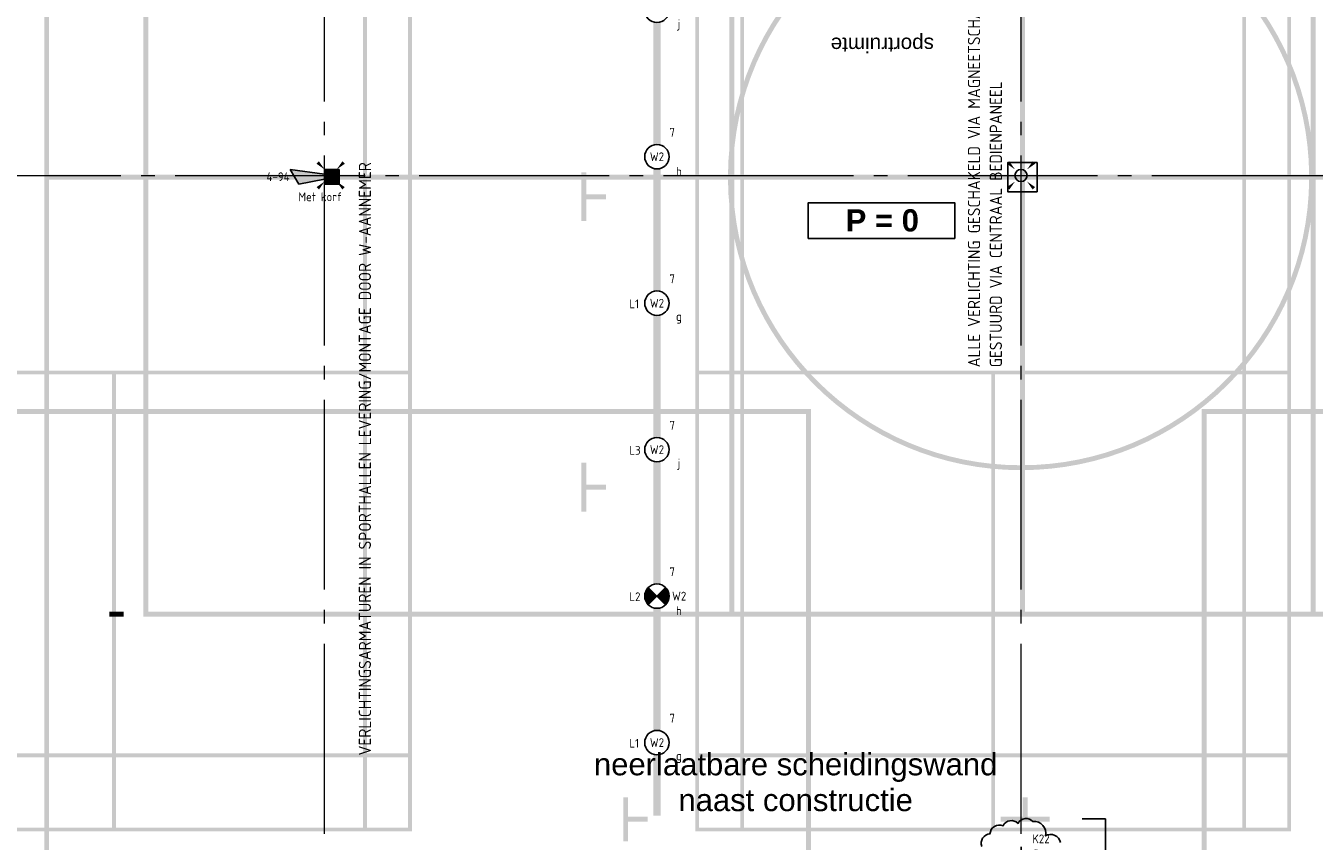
# Model space of a CAD drawing. Header units: millimetres. Extents: x -38031 to 123247, y -16330 to 129979.
# Tile 55 of 235: x -27029 to -13838, y 28896 to 37248. Entities that reach past the tile are written whole.
import ezdxf
from ezdxf.enums import TextEntityAlignment as Align

# ---------------------------------------------------------------- set-up
doc = ezdxf.new("R2010")
doc.units = ezdxf.units.MM
doc.header["$LTSCALE"] = 50
doc.linetypes.add('PHANTOM', pattern=[63.50000000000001, 31.75, -6.35, 6.35, -6.35, 6.35, -6.35])
doc.linetypes.add('STYLE_11', pattern=[5, 3.88885498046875, -0.416717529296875, 0.2777862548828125, -0.4166412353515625])
for name, color, linetype in [('AB$1A---_ATTRIB035', 8, 'Continuous'), ('AB$1A---_ATTRIB050', 8, 'Continuous'), ('AL$1A---_ALGEMEEN', 8, 'Continuous'), ('AM$1A---_ARCERING', 8, 'Continuous'), ('AT$1A---_TEKST100', 8, 'Continuous'), ('BOUWKUNDIG', 8, 'Continuous'), ('EB6511--_ATTRIB', 2, 'Continuous'), ('EL6221--', 3, 'Continuous'), ('EL6311--', 3, 'Continuous'), ('EL6311--NV', 7, 'Continuous'), ('EL6511--', 3, 'Continuous'), ('Kastenscheiding', 4, 'PHANTOM'), ('NTB', 7, 'Continuous')]:
    doc.layers.add(name, color=color, linetype=linetype)
doc.layers.add('Armaturen levering door W-aannemer', color=3, linetype='Continuous', plot=False)
doc.layers.add('Armaturen levering door W-aannemer--NV', color=7, linetype='Continuous', plot=False)
doc.layers.add('stramien', color=1, linetype='STYLE_11', lineweight=15)
doc.styles.add('Arial', font='ARIAL.TTF')
doc.styles.add('Arial (bold)', font='ARIALBD.TTF')
doc.styles.add('BURO-012', font='ISO.shx', dxfattribs={"height": 60})
doc.styles.add('BURO-018', font='iso.shx', dxfattribs={"height": 90})
doc.styles.get("Standard").update_dxf_attribs({"font": 'iso.shx'})

# ---------------------------------------------------------------- blocks, each defined once
blk = doc.blocks.new('1115B6LL1500')
at = {"color": 0, "linetype": 'Continuous'}
blk.add_circle((0, 0), 2.5, dxfattribs=at)
at = {"color": 0}
for points in [[(-2.5, 0.75), (-15, 0.75), (-2.5, -0.75), (-15, -0.75)], [(2.5, 0.75), (15, 0.75), (2.5, -0.75), (15, -0.75)]]:
    blk.add_solid(points, dxfattribs=at)
at = {"color": 0, "linetype": 'Continuous', "style": 'BURO-018'}
for tag, p in [('E_GKAST', (0, 8)), ('E_GROEP', (0, 5)), ('E_SGROEP', (4.5, 5)), ('E_ARMCODE', (0, 0)), ('E_SLET', (4.5, -3))]:
    blk.add_attdef(tag, text='', height=1.8, dxfattribs=at).set_placement(p, align=Align.MIDDLE)
blk = doc.blocks.new('E00018')
at = {"color": 0, "linetype": 'Continuous'}
for p, q in [((-1.767766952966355, -1.767766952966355), (1.767766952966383, 1.767766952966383)), ((1.767766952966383, -1.767766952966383), (-1.767766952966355, 1.767766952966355))]:
    blk.add_line(p, q, dxfattribs=at)
at = {"color": 0, "linetype": 'Continuous', "const_width": 2.5}
for points in [[(-0.8838834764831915, 0.8838834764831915, -0.1989123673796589), (0, 1.25, -0.1989123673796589), (0.8838834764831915, 0.8838834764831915, -1)], [(-0.8838834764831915, -0.8838834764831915, 0.1989123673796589), (0, -1.25, 0.1989123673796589), (0.8838834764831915, -0.8838834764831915, 1)]]:
    blk.add_lwpolyline(points, format="xyb", dxfattribs=at)
blk = doc.blocks.new('1115B6LL1500-NO1')
at = {"color": 0, "linetype": 'Continuous'}
blk.add_circle((0, 0), 2.5, dxfattribs=at)
at = {"color": 0}
for points in [[(-2.5, 0.75), (-15, 0.75), (-2.5, -0.75), (-15, -0.75)], [(2.5, 0.75), (15, 0.75), (2.5, -0.75), (15, -0.75)]]:
    blk.add_solid(points, dxfattribs=at)
at = {"color": 0, "zscale": 100}
blk.add_blockref('E00018', (0, 0), dxfattribs=at)
at = {"color": 0, "linetype": 'Continuous', "style": 'BURO-018'}
for tag, p in [('E_GKAST', (0, 8)), ('E_GROEP', (0, 5)), ('E_SGROEP', (4.5, 5)), ('E_ARMCODE', (0, 0)), ('E_SLET', (4.5, -3))]:
    blk.add_attdef(tag, text='', height=1.8, dxfattribs=at).set_placement(p, align=Align.MIDDLE)
blk = doc.blocks.new('E00082')
at = {"color": 0, "linetype": 'Continuous'}
for p, q in [((-3, 10.98205080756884), (-3, 8.48205080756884)), ((-3, 9.73205080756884), (1.5, 7.133974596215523)), ((0, 9.5), (0, 1)), ((1.499999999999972, 6.13397459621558), (-1.5, 7.86602540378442)), ((1.5, 5.133974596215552), (-1.5, 6.86602540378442)), ((1.5, 4.133974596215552), (-1.5, 5.86602540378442)), ((1.5, 3.133974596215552), (-1.5, 4.86602540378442))]:
    blk.add_line(p, q, dxfattribs=at)
at = {"color": 0, "linetype": 'Continuous', "const_width": 0.5}
blk.add_lwpolyline([(-1.68301270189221, 8.11602540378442, 1), (-2.18301270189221, 8.11602540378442, 1)], format="xyb", close=True, dxfattribs=at)
at = {"color": 0, "const_width": 0.75}
blk.add_lwpolyline([(-0.375, 9.5, 1), (0.375, 9.5, 1)], format="xyb", close=True, dxfattribs=at)
at = {"color": 0, "linetype": 'Continuous'}
for centre, radius in [((-1.93301270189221, 8.11602540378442), 0.5000000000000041), ((0, 9.5), 0.75)]:
    blk.add_circle(centre, radius, dxfattribs=at)
at = {"color": 0, "linetype": 'Continuous', "style": 'BURO-018'}
for tag, p in [('E_GKAST', (0, 16)), ('E_GROEP', (0, 13)), ('E_SGROEP', (4.5, 13))]:
    blk.add_attdef(tag, text='', height=1.8, dxfattribs=at).set_placement(p, align=Align.MIDDLE)
at = {"color": 0, "linetype": 'Continuous', "style": 'BURO-018', "flags": 1}
for tag, height, p in [('E_VERMCODE', 1.8, (13, 13)), ('E_MATCODE', 1.799999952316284, (0, 0))]:
    blk.add_attdef(tag, text='', height=height, dxfattribs=at).set_placement(p, align=Align.MIDDLE)
blk = doc.blocks.new('Group-17')
at = {"layer": 'AM$1A---_ARCERING', "linetype": 'Continuous', "lineweight": 0}
h = blk.add_hatch(color=256, dxfattribs=at)
h.paths.add_polyline_path([(-85535.99999999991, 422.0000000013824), (-79435.99999999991, 422.0000000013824), (-79435.99999999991, 13822.00000000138), (-85535.99999999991, 13822.00000000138)])
h.paths.add_polyline_path([(-85075.99999999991, 13062.00000000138), (-85495.99999999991, 13062.00000000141), (-85495.99999999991, 13782.00000000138), (-85075.99999999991, 13782.00000000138)])
h.paths.add_polyline_path([(-85035.99999999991, 13782.00000000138), (-82505.99999999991, 13782.00000000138), (-82505.99999999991, 13062.00000000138), (-85035.99999999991, 13062.00000000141)])
h.paths.add_polyline_path([(-79935.99999999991, 13062.00000000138), (-82465.99999999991, 13062.00000000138), (-82465.99999999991, 13782.00000000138), (-79935.99999999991, 13782.00000000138)])
h.paths.add_polyline_path([(-79895.99999999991, 13782.00000000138), (-79475.99999999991, 13782.00000000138), (-79475.99999999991, 13062.00000000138), (-79895.99999999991, 13062.00000000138)])
h.paths.add_polyline_path([(-79475.99999999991, 13022.00000000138), (-79475.99999999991, 9142.000000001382), (-79895.99999999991, 9142.000000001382), (-79895.99999999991, 13022.00000000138)])
h.paths.add_polyline_path([(-79935.99999999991, 13022.00000000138), (-79935.99999999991, 9142.000000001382), (-82465.99999999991, 9142.000000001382), (-82465.99999999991, 13022.00000000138)])
h.paths.add_polyline_path([(-85035.99999999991, 9142.000000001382), (-85035.99999999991, 13022.00000000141), (-82505.99999999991, 13022.00000000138), (-82505.99999999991, 9142.000000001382)])
h.paths.add_polyline_path([(-85495.99999999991, 9142.000000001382), (-85495.99999999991, 13022.00000000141), (-85075.99999999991, 13022.00000000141), (-85075.99999999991, 9142.000000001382)])
h.paths.add_polyline_path([(-85075.99999999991, 5142.000000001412), (-85495.99999999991, 5142.000000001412), (-85495.99999999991, 9102.000000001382), (-85075.99999999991, 9102.000000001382)])
h.paths.add_polyline_path([(-85035.99999999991, 9102.000000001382), (-79935.99999999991, 9102.000000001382), (-79935.99999999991, 5142.000000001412), (-85035.99999999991, 5142.000000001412)])
h.paths.add_polyline_path([(-79895.99999999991, 5142.000000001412), (-79895.99999999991, 9102.000000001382), (-79475.99999999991, 9102.000000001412), (-79475.99999999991, 5142.000000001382)])
h.paths.add_polyline_path([(-79475.99999999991, 1222.000000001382), (-79895.99999999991, 1222.000000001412), (-79895.99999999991, 5102.000000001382), (-79475.99999999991, 5102.000000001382)])
h.paths.add_polyline_path([(-79935.99999999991, 5102.000000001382), (-79935.99999999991, 1222.000000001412), (-82465.99999999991, 1222.000000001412), (-82465.99999999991, 5102.000000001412)])
h.paths.add_polyline_path([(-85035.99999999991, 5102.000000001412), (-82505.99999999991, 5102.000000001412), (-82505.99999999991, 1222.000000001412), (-85035.99999999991, 1222.000000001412)])
h.paths.add_polyline_path([(-85075.99999999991, 5102.000000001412), (-85075.99999999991, 1222.000000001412), (-85495.99999999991, 1222.000000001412), (-85495.99999999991, 5102.000000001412)])
h.paths.add_polyline_path([(-85075.99999999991, 1182.000000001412), (-85075.99999999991, 462.0000000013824), (-85495.99999999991, 462.0000000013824), (-85495.99999999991, 1182.000000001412)])
h.paths.add_polyline_path([(-85035.99999999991, 462.0000000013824), (-85035.99999999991, 1182.000000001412), (-82505.99999999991, 1182.000000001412), (-82505.99999999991, 462.0000000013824)])
h.paths.add_polyline_path([(-82465.99999999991, 1182.000000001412), (-79935.99999999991, 1182.000000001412), (-79935.99999999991, 462.0000000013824), (-82465.99999999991, 462.0000000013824)])
h.paths.add_polyline_path([(-79475.99999999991, 1182.000000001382), (-79475.99999999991, 462.0000000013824), (-79895.99999999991, 462.0000000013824), (-79895.99999999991, 1182.000000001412)])
h = blk.add_hatch(color=256, dxfattribs=at)
h.paths.add_polyline_path([(-76535.99999999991, 422.0000000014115), (-70435.99999999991, 422.0000000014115), (-70435.99999999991, 13822.00000000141), (-76535.99999999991, 13822.00000000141)])
h.paths.add_polyline_path([(-76075.99999999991, 13062.00000000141), (-76495.99999999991, 13062.00000000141), (-76495.99999999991, 13782.00000000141), (-76075.99999999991, 13782.00000000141)])
h.paths.add_polyline_path([(-76035.99999999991, 13782.00000000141), (-73505.99999999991, 13782.00000000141), (-73505.99999999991, 13062.00000000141), (-76035.99999999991, 13062.00000000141)])
h.paths.add_polyline_path([(-70935.99999999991, 13062.00000000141), (-73465.99999999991, 13062.00000000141), (-73465.99999999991, 13782.00000000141), (-70935.99999999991, 13782.00000000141)])
h.paths.add_polyline_path([(-70895.99999999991, 13782.00000000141), (-70475.99999999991, 13782.00000000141), (-70475.99999999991, 13062.00000000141), (-70895.99999999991, 13062.00000000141)])
h.paths.add_polyline_path([(-70475.99999999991, 13022.00000000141), (-70475.99999999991, 9142.000000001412), (-70895.99999999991, 9142.000000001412), (-70895.99999999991, 13022.00000000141)])
h.paths.add_polyline_path([(-70935.99999999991, 13022.00000000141), (-70935.99999999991, 9142.000000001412), (-73465.99999999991, 9142.000000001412), (-73465.99999999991, 13022.00000000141)])
h.paths.add_polyline_path([(-76035.99999999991, 9142.000000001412), (-76035.99999999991, 13022.00000000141), (-73505.99999999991, 13022.00000000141), (-73505.99999999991, 9142.000000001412)])
h.paths.add_polyline_path([(-76495.99999999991, 9142.000000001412), (-76495.99999999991, 13022.00000000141), (-76075.99999999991, 13022.00000000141), (-76075.99999999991, 9142.000000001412)])
h.paths.add_polyline_path([(-76075.99999999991, 5142.000000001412), (-76495.99999999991, 5142.000000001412), (-76495.99999999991, 9102.000000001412), (-76075.99999999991, 9102.000000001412)])
h.paths.add_polyline_path([(-76035.99999999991, 9102.000000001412), (-70935.99999999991, 9102.000000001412), (-70935.99999999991, 5142.000000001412), (-76035.99999999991, 5142.000000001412)])
h.paths.add_polyline_path([(-70895.99999999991, 5142.000000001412), (-70895.99999999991, 9102.000000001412), (-70475.99999999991, 9102.000000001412), (-70475.99999999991, 5142.000000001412)])
h.paths.add_polyline_path([(-70475.99999999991, 1222.000000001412), (-70895.99999999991, 1222.000000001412), (-70895.99999999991, 5102.000000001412), (-70475.99999999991, 5102.000000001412)])
h.paths.add_polyline_path([(-70935.99999999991, 5102.000000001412), (-70935.99999999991, 1222.000000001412), (-73465.99999999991, 1222.000000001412), (-73465.99999999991, 5102.000000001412)])
h.paths.add_polyline_path([(-76035.99999999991, 5102.000000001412), (-73505.99999999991, 5102.000000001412), (-73505.99999999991, 1222.000000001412), (-76035.99999999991, 1222.000000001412)])
h.paths.add_polyline_path([(-76075.99999999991, 5102.000000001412), (-76075.99999999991, 1222.000000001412), (-76495.99999999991, 1222.000000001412), (-76495.99999999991, 5102.000000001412)])
h.paths.add_polyline_path([(-76075.99999999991, 1182.000000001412), (-76075.99999999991, 462.0000000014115), (-76495.99999999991, 462.0000000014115), (-76495.99999999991, 1182.000000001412)])
h.paths.add_polyline_path([(-76035.99999999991, 462.0000000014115), (-76035.99999999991, 1182.000000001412), (-73505.99999999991, 1182.000000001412), (-73505.99999999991, 462.0000000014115)])
h.paths.add_polyline_path([(-73465.99999999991, 1182.000000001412), (-70935.99999999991, 1182.000000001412), (-70935.99999999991, 462.0000000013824), (-73465.99999999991, 462.0000000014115)])
h.paths.add_polyline_path([(-70475.99999999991, 1182.000000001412), (-70475.99999999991, 462.0000000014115), (-70895.99999999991, 462.0000000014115), (-70895.99999999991, 1182.000000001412)])
h = blk.add_hatch(color=256, dxfattribs=at)
h.paths.add_polyline_path([(-64185.99999999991, 11622.00000000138), (-82185.99999999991, 11622.00000000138), (-82185.99999999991, 2622.000000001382), (-64185.99999999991, 2622.000000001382)])
h.paths.add_polyline_path([(-70185.99999999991, 2672.000000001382), (-70185.99999999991, 11572.00000000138), (-64235.99999999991, 11572.00000000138), (-64235.99999999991, 2672.000000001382)])
h.paths.add_polyline_path([(-82135.99999999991, 2672.000000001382), (-82135.99999999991, 11572.00000000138), (-76185.99999999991, 11572.00000000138), (-76185.99999999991, 2672.000000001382)])
h.paths.add_polyline_path([(-73160.99999999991, 2672.000000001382), (-73160.99999999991, 11572.00000000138), (-70235.99999999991, 11572.00000000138), (-70235.99999999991, 2672.000000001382)])
h.paths.add_polyline_path([(-76135.99999999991, 11572.00000000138), (-73210.99999999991, 11572.00000000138), (-73210.99999999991, 2672.000000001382), (-76135.99999999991, 2672.000000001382)])
h = blk.add_hatch(color=256, dxfattribs=at)
edge = h.paths.add_edge_path()
edge.add_arc((-73200.99999999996, 7122.000000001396), 2950.000000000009, 0.4855632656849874, 89.99999999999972)
edge.add_arc((-73200.99999999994, 7122.000000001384), 2949.999999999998, 90, 179.5144367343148)
edge.add_line((-76150.8940658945, 7147.000000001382), (-76200.89583152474, 7147.000000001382))
edge.add_arc((-73200.99999999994, 7122.000000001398), 2999.999999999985, 90, 179.5225296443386, ccw=False)
edge.add_arc((-73200.99999999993, 7122.000000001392), 2999.999999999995, 0.4774703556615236, 90.00000000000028, ccw=False)
for points in [[(-77450.99999999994, 6947.000000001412), (-77650.99999999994, 6947.000000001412), (-77650.99999999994, 7172.000000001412), (-77700.99999999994, 7172.000000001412), (-77700.99999999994, 6672.000000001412), (-77650.99999999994, 6672.000000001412), (-77650.99999999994, 6897.000000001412), (-77450.99999999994, 6897.000000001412)], [(-77650.99999999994, 3922.000000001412), (-77450.99999999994, 3922.000000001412), (-77450.99999999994, 3972.000000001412), (-77650.99999999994, 3972.000000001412), (-77650.99999999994, 4197.000000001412), (-77700.99999999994, 4197.000000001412), (-77700.99999999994, 3697.000000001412), (-77650.99999999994, 3697.000000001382)], [(-77273.49999999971, 322.0000000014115), (-77223.49999999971, 322.0000000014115), (-77223.49999999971, 522.0000000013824), (-77023.49999999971, 522.0000000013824), (-77023.49999999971, 572.0000000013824), (-77223.49999999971, 572.0000000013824), (-77223.49999999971, 772.0000000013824), (-77273.49999999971, 772.0000000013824)], [(-72908.49999999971, 572.0000000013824), (-72908.49999999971, 522.0000000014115), (-73408.49999999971, 522.0000000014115), (-73408.49999999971, 572.0000000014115), (-73183.49999999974, 572.0000000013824), (-73183.49999999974, 772.0000000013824), (-73133.49999999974, 772.0000000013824), (-73133.49999999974, 572.0000000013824)]]:
    blk.add_hatch(color=256, dxfattribs=at).paths.add_polyline_path(points)
h = blk.add_hatch(color=256, dxfattribs=at)
edge = h.paths.add_edge_path()
edge.add_arc((-73200.99999999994, 7122.00000000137), 2949.999999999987, 270, 359.514436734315, ccw=False)
edge.add_arc((-73200.99999999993, 7122.000000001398), 2950.000000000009, 180.4855632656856, 269.99999999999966, ccw=False)
edge.add_line((-76150.8940658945, 7097.000000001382), (-76200.89583152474, 7097.000000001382))
edge.add_arc((-73200.99999999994, 7122.000000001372), 2999.99999999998, 180.4774703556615, 270)
edge.add_arc((-73200.99999999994, 7122.000000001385), 3000.000000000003, 270, 359.5225296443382)
h = blk.add_hatch(color=256, dxfattribs=at)
h.paths.add_polyline_path([(-75350.99999999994, -13252.99999999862), (-75350.99999999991, 4747.000000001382), (-84350.99999999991, 4747.000000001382), (-84350.99999999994, -13252.99999999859)])
h.paths.add_polyline_path([(-84300.99999999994, -1252.999999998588), (-84300.99999999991, 4697.000000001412), (-75400.99999999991, 4697.000000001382), (-75400.99999999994, -1252.999999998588)])
h.paths.add_polyline_path([(-75400.99999999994, -4227.999999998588), (-84300.99999999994, -4227.999999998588), (-84300.99999999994, -1302.999999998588), (-75400.99999999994, -1302.999999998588)])
h.paths.add_polyline_path([(-75400.99999999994, -13202.99999999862), (-84300.99999999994, -13202.99999999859), (-84300.99999999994, -7252.999999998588), (-75400.99999999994, -7252.999999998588)])
h.paths.add_polyline_path([(-84300.99999999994, -4277.999999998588), (-75400.99999999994, -4277.999999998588), (-75400.99999999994, -7202.999999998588), (-84300.99999999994, -7202.999999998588)])
h = blk.add_hatch(color=256, dxfattribs=at)
h.paths.add_polyline_path([(-62350.99999999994, -13252.99999999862), (-62350.99999999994, 4747.000000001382), (-71350.99999999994, 4747.000000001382), (-71350.99999999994, -13252.99999999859)])
h.paths.add_polyline_path([(-71300.99999999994, -1252.999999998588), (-71300.99999999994, 4697.000000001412), (-62400.99999999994, 4697.000000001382), (-62400.99999999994, -1252.999999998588)])
h.paths.add_polyline_path([(-62400.99999999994, -4227.999999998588), (-71300.99999999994, -4227.999999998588), (-71300.99999999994, -1302.999999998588), (-62400.99999999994, -1302.999999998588)])
h.paths.add_polyline_path([(-62400.99999999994, -13202.99999999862), (-71300.99999999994, -13202.99999999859), (-71300.99999999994, -7252.999999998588), (-62400.99999999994, -7252.999999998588)])
h.paths.add_polyline_path([(-71300.99999999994, -4277.999999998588), (-62400.99999999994, -4277.999999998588), (-62400.99999999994, -7202.999999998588), (-71300.99999999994, -7202.999999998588)])
at = {"layer": 'AL$1A---_ALGEMEEN', "color": 0}
for points in [[(-83200.99999999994, 7122.000000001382), (-83200.99999999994, 27122.00000000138), (-83150.99999999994, 7122.000000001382), (-83150.99999999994, 27122.00000000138)], [(-83150.99999999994, 7097.000000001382), (-83150.99999999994, 7147.000000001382), (-63250.99999999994, 7097.000000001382), (-63250.99999999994, 7147.000000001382)], [(-83200.99999999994, -12877.99999999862), (-83200.99999999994, 7122.000000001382), (-83150.99999999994, -12877.99999999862), (-83150.99999999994, 7122.000000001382)], [(-82535.99999999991, 2672.000000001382), (-82385.99999999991, 2672.000000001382), (-82535.99999999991, 2622.000000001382), (-82385.99999999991, 2622.000000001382)]]:
    blk.add_solid(points, dxfattribs=at)
blk = doc.blocks.new('Group-57')
at = {"layer": 'AM$1A---_ARCERING', "linetype": 'Continuous', "lineweight": 0}
h = blk.add_hatch(color=256, dxfattribs=at)
h.paths.add_polyline_path([(-85535.99999999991, 422.0000000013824), (-79435.99999999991, 422.0000000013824), (-79435.99999999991, 13822.00000000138), (-85535.99999999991, 13822.00000000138)])
h.paths.add_polyline_path([(-85075.99999999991, 13062.00000000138), (-85495.99999999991, 13062.00000000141), (-85495.99999999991, 13782.00000000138), (-85075.99999999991, 13782.00000000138)])
h.paths.add_polyline_path([(-85035.99999999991, 13782.00000000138), (-82505.99999999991, 13782.00000000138), (-82505.99999999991, 13062.00000000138), (-85035.99999999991, 13062.00000000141)])
h.paths.add_polyline_path([(-79935.99999999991, 13062.00000000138), (-82465.99999999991, 13062.00000000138), (-82465.99999999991, 13782.00000000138), (-79935.99999999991, 13782.00000000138)])
h.paths.add_polyline_path([(-79895.99999999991, 13782.00000000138), (-79475.99999999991, 13782.00000000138), (-79475.99999999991, 13062.00000000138), (-79895.99999999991, 13062.00000000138)])
h.paths.add_polyline_path([(-79475.99999999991, 13022.00000000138), (-79475.99999999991, 9142.000000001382), (-79895.99999999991, 9142.000000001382), (-79895.99999999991, 13022.00000000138)])
h.paths.add_polyline_path([(-79935.99999999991, 13022.00000000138), (-79935.99999999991, 9142.000000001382), (-82465.99999999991, 9142.000000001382), (-82465.99999999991, 13022.00000000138)])
h.paths.add_polyline_path([(-85035.99999999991, 9142.000000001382), (-85035.99999999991, 13022.00000000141), (-82505.99999999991, 13022.00000000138), (-82505.99999999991, 9142.000000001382)])
h.paths.add_polyline_path([(-85495.99999999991, 9142.000000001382), (-85495.99999999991, 13022.00000000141), (-85075.99999999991, 13022.00000000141), (-85075.99999999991, 9142.000000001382)])
h.paths.add_polyline_path([(-85075.99999999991, 5142.000000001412), (-85495.99999999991, 5142.000000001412), (-85495.99999999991, 9102.000000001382), (-85075.99999999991, 9102.000000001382)])
h.paths.add_polyline_path([(-85035.99999999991, 9102.000000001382), (-79935.99999999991, 9102.000000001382), (-79935.99999999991, 5142.000000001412), (-85035.99999999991, 5142.000000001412)])
h.paths.add_polyline_path([(-79895.99999999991, 5142.000000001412), (-79895.99999999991, 9102.000000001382), (-79475.99999999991, 9102.000000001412), (-79475.99999999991, 5142.000000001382)])
h.paths.add_polyline_path([(-79475.99999999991, 1222.000000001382), (-79895.99999999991, 1222.000000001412), (-79895.99999999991, 5102.000000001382), (-79475.99999999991, 5102.000000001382)])
h.paths.add_polyline_path([(-79935.99999999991, 5102.000000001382), (-79935.99999999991, 1222.000000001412), (-82465.99999999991, 1222.000000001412), (-82465.99999999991, 5102.000000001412)])
h.paths.add_polyline_path([(-85035.99999999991, 5102.000000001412), (-82505.99999999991, 5102.000000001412), (-82505.99999999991, 1222.000000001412), (-85035.99999999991, 1222.000000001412)])
h.paths.add_polyline_path([(-85075.99999999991, 5102.000000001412), (-85075.99999999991, 1222.000000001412), (-85495.99999999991, 1222.000000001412), (-85495.99999999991, 5102.000000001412)])
h.paths.add_polyline_path([(-85075.99999999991, 1182.000000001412), (-85075.99999999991, 462.0000000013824), (-85495.99999999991, 462.0000000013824), (-85495.99999999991, 1182.000000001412)])
h.paths.add_polyline_path([(-85035.99999999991, 462.0000000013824), (-85035.99999999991, 1182.000000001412), (-82505.99999999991, 1182.000000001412), (-82505.99999999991, 462.0000000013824)])
h.paths.add_polyline_path([(-82465.99999999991, 1182.000000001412), (-79935.99999999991, 1182.000000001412), (-79935.99999999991, 462.0000000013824), (-82465.99999999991, 462.0000000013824)])
h.paths.add_polyline_path([(-79475.99999999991, 1182.000000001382), (-79475.99999999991, 462.0000000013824), (-79895.99999999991, 462.0000000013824), (-79895.99999999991, 1182.000000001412)])
h = blk.add_hatch(color=256, dxfattribs=at)
h.paths.add_polyline_path([(-76535.99999999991, 422.0000000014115), (-70435.99999999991, 422.0000000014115), (-70435.99999999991, 13822.00000000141), (-76535.99999999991, 13822.00000000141)])
h.paths.add_polyline_path([(-76075.99999999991, 13062.00000000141), (-76495.99999999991, 13062.00000000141), (-76495.99999999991, 13782.00000000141), (-76075.99999999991, 13782.00000000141)])
h.paths.add_polyline_path([(-76035.99999999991, 13782.00000000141), (-73505.99999999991, 13782.00000000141), (-73505.99999999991, 13062.00000000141), (-76035.99999999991, 13062.00000000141)])
h.paths.add_polyline_path([(-70935.99999999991, 13062.00000000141), (-73465.99999999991, 13062.00000000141), (-73465.99999999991, 13782.00000000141), (-70935.99999999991, 13782.00000000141)])
h.paths.add_polyline_path([(-70895.99999999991, 13782.00000000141), (-70475.99999999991, 13782.00000000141), (-70475.99999999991, 13062.00000000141), (-70895.99999999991, 13062.00000000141)])
h.paths.add_polyline_path([(-70475.99999999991, 13022.00000000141), (-70475.99999999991, 9142.000000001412), (-70895.99999999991, 9142.000000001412), (-70895.99999999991, 13022.00000000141)])
h.paths.add_polyline_path([(-70935.99999999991, 13022.00000000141), (-70935.99999999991, 9142.000000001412), (-73465.99999999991, 9142.000000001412), (-73465.99999999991, 13022.00000000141)])
h.paths.add_polyline_path([(-76035.99999999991, 9142.000000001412), (-76035.99999999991, 13022.00000000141), (-73505.99999999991, 13022.00000000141), (-73505.99999999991, 9142.000000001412)])
h.paths.add_polyline_path([(-76495.99999999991, 9142.000000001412), (-76495.99999999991, 13022.00000000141), (-76075.99999999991, 13022.00000000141), (-76075.99999999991, 9142.000000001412)])
h.paths.add_polyline_path([(-76075.99999999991, 5142.000000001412), (-76495.99999999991, 5142.000000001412), (-76495.99999999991, 9102.000000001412), (-76075.99999999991, 9102.000000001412)])
h.paths.add_polyline_path([(-76035.99999999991, 9102.000000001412), (-70935.99999999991, 9102.000000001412), (-70935.99999999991, 5142.000000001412), (-76035.99999999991, 5142.000000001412)])
h.paths.add_polyline_path([(-70895.99999999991, 5142.000000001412), (-70895.99999999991, 9102.000000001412), (-70475.99999999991, 9102.000000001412), (-70475.99999999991, 5142.000000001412)])
h.paths.add_polyline_path([(-70475.99999999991, 1222.000000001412), (-70895.99999999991, 1222.000000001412), (-70895.99999999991, 5102.000000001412), (-70475.99999999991, 5102.000000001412)])
h.paths.add_polyline_path([(-70935.99999999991, 5102.000000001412), (-70935.99999999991, 1222.000000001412), (-73465.99999999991, 1222.000000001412), (-73465.99999999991, 5102.000000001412)])
h.paths.add_polyline_path([(-76035.99999999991, 5102.000000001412), (-73505.99999999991, 5102.000000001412), (-73505.99999999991, 1222.000000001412), (-76035.99999999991, 1222.000000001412)])
h.paths.add_polyline_path([(-76075.99999999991, 5102.000000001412), (-76075.99999999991, 1222.000000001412), (-76495.99999999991, 1222.000000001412), (-76495.99999999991, 5102.000000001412)])
h.paths.add_polyline_path([(-76075.99999999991, 1182.000000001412), (-76075.99999999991, 462.0000000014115), (-76495.99999999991, 462.0000000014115), (-76495.99999999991, 1182.000000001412)])
h.paths.add_polyline_path([(-76035.99999999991, 462.0000000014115), (-76035.99999999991, 1182.000000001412), (-73505.99999999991, 1182.000000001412), (-73505.99999999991, 462.0000000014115)])
h.paths.add_polyline_path([(-73465.99999999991, 1182.000000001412), (-70935.99999999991, 1182.000000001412), (-70935.99999999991, 462.0000000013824), (-73465.99999999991, 462.0000000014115)])
h.paths.add_polyline_path([(-70475.99999999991, 1182.000000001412), (-70475.99999999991, 462.0000000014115), (-70895.99999999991, 462.0000000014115), (-70895.99999999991, 1182.000000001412)])
h = blk.add_hatch(color=256, dxfattribs=at)
h.paths.add_polyline_path([(-64185.99999999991, 11622.00000000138), (-82185.99999999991, 11622.00000000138), (-82185.99999999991, 2622.000000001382), (-64185.99999999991, 2622.000000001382)])
h.paths.add_polyline_path([(-70185.99999999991, 2672.000000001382), (-70185.99999999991, 11572.00000000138), (-64235.99999999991, 11572.00000000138), (-64235.99999999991, 2672.000000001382)])
h.paths.add_polyline_path([(-82135.99999999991, 2672.000000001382), (-82135.99999999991, 11572.00000000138), (-76185.99999999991, 11572.00000000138), (-76185.99999999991, 2672.000000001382)])
h.paths.add_polyline_path([(-73160.99999999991, 2672.000000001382), (-73160.99999999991, 11572.00000000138), (-70235.99999999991, 11572.00000000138), (-70235.99999999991, 2672.000000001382)])
h.paths.add_polyline_path([(-76135.99999999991, 11572.00000000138), (-73210.99999999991, 11572.00000000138), (-73210.99999999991, 2672.000000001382), (-76135.99999999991, 2672.000000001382)])
h = blk.add_hatch(color=256, dxfattribs=at)
edge = h.paths.add_edge_path()
edge.add_arc((-73200.99999999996, 7122.000000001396), 2950.000000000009, 0.4855632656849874, 89.99999999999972)
edge.add_arc((-73200.99999999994, 7122.000000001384), 2949.999999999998, 90, 179.5144367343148)
edge.add_line((-76150.8940658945, 7147.000000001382), (-76200.89583152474, 7147.000000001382))
edge.add_arc((-73200.99999999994, 7122.000000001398), 2999.999999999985, 90, 179.5225296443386, ccw=False)
edge.add_arc((-73200.99999999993, 7122.000000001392), 2999.999999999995, 0.4774703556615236, 90.00000000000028, ccw=False)
for points in [[(-77450.99999999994, 6947.000000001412), (-77650.99999999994, 6947.000000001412), (-77650.99999999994, 7172.000000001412), (-77700.99999999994, 7172.000000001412), (-77700.99999999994, 6672.000000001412), (-77650.99999999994, 6672.000000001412), (-77650.99999999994, 6897.000000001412), (-77450.99999999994, 6897.000000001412)], [(-77650.99999999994, 3922.000000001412), (-77450.99999999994, 3922.000000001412), (-77450.99999999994, 3972.000000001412), (-77650.99999999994, 3972.000000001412), (-77650.99999999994, 4197.000000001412), (-77700.99999999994, 4197.000000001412), (-77700.99999999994, 3697.000000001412), (-77650.99999999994, 3697.000000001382)], [(-77273.49999999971, 322.0000000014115), (-77223.49999999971, 322.0000000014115), (-77223.49999999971, 522.0000000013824), (-77023.49999999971, 522.0000000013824), (-77023.49999999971, 572.0000000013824), (-77223.49999999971, 572.0000000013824), (-77223.49999999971, 772.0000000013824), (-77273.49999999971, 772.0000000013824)], [(-72908.49999999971, 572.0000000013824), (-72908.49999999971, 522.0000000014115), (-73408.49999999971, 522.0000000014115), (-73408.49999999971, 572.0000000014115), (-73183.49999999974, 572.0000000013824), (-73183.49999999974, 772.0000000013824), (-73133.49999999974, 772.0000000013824), (-73133.49999999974, 572.0000000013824)]]:
    blk.add_hatch(color=256, dxfattribs=at).paths.add_polyline_path(points)
h = blk.add_hatch(color=256, dxfattribs=at)
edge = h.paths.add_edge_path()
edge.add_arc((-73200.99999999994, 7122.00000000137), 2949.999999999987, 270, 359.514436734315, ccw=False)
edge.add_arc((-73200.99999999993, 7122.000000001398), 2950.000000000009, 180.4855632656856, 269.99999999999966, ccw=False)
edge.add_line((-76150.8940658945, 7097.000000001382), (-76200.89583152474, 7097.000000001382))
edge.add_arc((-73200.99999999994, 7122.000000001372), 2999.99999999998, 180.4774703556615, 270)
edge.add_arc((-73200.99999999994, 7122.000000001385), 3000.000000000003, 270, 359.5225296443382)
h = blk.add_hatch(color=256, dxfattribs=at)
h.paths.add_polyline_path([(-75350.99999999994, -13252.99999999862), (-75350.99999999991, 4747.000000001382), (-84350.99999999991, 4747.000000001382), (-84350.99999999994, -13252.99999999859)])
h.paths.add_polyline_path([(-84300.99999999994, -1252.999999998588), (-84300.99999999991, 4697.000000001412), (-75400.99999999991, 4697.000000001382), (-75400.99999999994, -1252.999999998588)])
h.paths.add_polyline_path([(-75400.99999999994, -4227.999999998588), (-84300.99999999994, -4227.999999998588), (-84300.99999999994, -1302.999999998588), (-75400.99999999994, -1302.999999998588)])
h.paths.add_polyline_path([(-75400.99999999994, -13202.99999999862), (-84300.99999999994, -13202.99999999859), (-84300.99999999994, -7252.999999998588), (-75400.99999999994, -7252.999999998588)])
h.paths.add_polyline_path([(-84300.99999999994, -4277.999999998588), (-75400.99999999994, -4277.999999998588), (-75400.99999999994, -7202.999999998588), (-84300.99999999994, -7202.999999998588)])
h = blk.add_hatch(color=256, dxfattribs=at)
h.paths.add_polyline_path([(-62350.99999999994, -13252.99999999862), (-62350.99999999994, 4747.000000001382), (-71350.99999999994, 4747.000000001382), (-71350.99999999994, -13252.99999999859)])
h.paths.add_polyline_path([(-71300.99999999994, -1252.999999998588), (-71300.99999999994, 4697.000000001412), (-62400.99999999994, 4697.000000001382), (-62400.99999999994, -1252.999999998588)])
h.paths.add_polyline_path([(-62400.99999999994, -4227.999999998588), (-71300.99999999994, -4227.999999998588), (-71300.99999999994, -1302.999999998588), (-62400.99999999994, -1302.999999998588)])
h.paths.add_polyline_path([(-62400.99999999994, -13202.99999999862), (-71300.99999999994, -13202.99999999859), (-71300.99999999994, -7252.999999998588), (-62400.99999999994, -7252.999999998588)])
h.paths.add_polyline_path([(-71300.99999999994, -4277.999999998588), (-62400.99999999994, -4277.999999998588), (-62400.99999999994, -7202.999999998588), (-71300.99999999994, -7202.999999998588)])
at = {"layer": 'AL$1A---_ALGEMEEN', "color": 0}
for points in [[(-83200.99999999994, 7122.000000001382), (-83200.99999999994, 27122.00000000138), (-83150.99999999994, 7122.000000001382), (-83150.99999999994, 27122.00000000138)], [(-83150.99999999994, 7097.000000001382), (-83150.99999999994, 7147.000000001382), (-63250.99999999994, 7097.000000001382), (-63250.99999999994, 7147.000000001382)], [(-83200.99999999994, -12877.99999999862), (-83200.99999999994, 7122.000000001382), (-83150.99999999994, -12877.99999999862), (-83150.99999999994, 7122.000000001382)], [(-82535.99999999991, 2672.000000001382), (-82385.99999999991, 2672.000000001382), (-82535.99999999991, 2622.000000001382), (-82385.99999999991, 2622.000000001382)]]:
    blk.add_solid(points, dxfattribs=at)
blk = doc.blocks.new('wijzpeiltje')
at = {"layer": 'AL$1A---_ALGEMEEN', "color": 0}
for p, q in [((0, 240), (0, 0)), ((0, 0), (-500, 0))]:
    blk.add_line(p, q, dxfattribs=at)
blk.add_solid([(-500, 0), (-424.9658203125, 20.10534785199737), (-424.9658203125, -20.10534785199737)], dxfattribs=at)
blk = doc.blocks.new('Group-109')
at = {"layer": 'AL$1A---_ALGEMEEN', "color": 0, "rotation": 90}
blk.add_blockref('wijzpeiltje', (-72336, 550.0000000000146), dxfattribs=at)
at = {"layer": 'AT$1A---_TEKST100', "insert": (-75508.1574264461, 1223.929187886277), "char_height": 227.2868217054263, "attachment_point": 2, "line_spacing_factor": 0.9677411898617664, "style": 'Arial'}
blk.add_mtext('{\\C256;\\lneerlaatbare scheidingswand\\Pnaast constructie}', dxfattribs=at)
blk = doc.blocks.new('tekst 9 pts-1')
at = {"layer": 'AL$1A---_ALGEMEEN', "color": 0, "style": 'Arial'}
blk.add_attdef('naam_ruimte', text='', height=151.5245478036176, dxfattribs=at).set_placement((0, -41.09211886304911), align=Align.TOP_CENTER)
at = {"layer": 'AL$1A---_ALGEMEEN', "color": 0, "flags": 1}
for tag, p in [('oppervlakte', (-617.5375376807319, -1002.994186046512)), ('stramiennummer', (-617.5375376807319, -1275.738372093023))]:
    blk.add_attdef(tag, p, '', height=151.5245478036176, dxfattribs=at)
blk = doc.blocks.new('peilmaat plgr')
at = {"layer": 'AL$1A---_ALGEMEEN', "color": 0}
blk.add_lwpolyline([(0, 365), (1500, 365), (1500, 0), (0, 0)], close=True, dxfattribs=at)
at = {"layer": 'AL$1A---_ALGEMEEN', "color": 0, "style": 'Arial (bold)'}
blk.add_attdef('peil', text='', height=227.2868217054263, dxfattribs=at).set_placement((741.28, 181.08), align=Align.MIDDLE_CENTER)
at = {"layer": 'AL$1A---_ALGEMEEN', "color": 0, "flags": 1}
blk.add_attdef('onderdeel', (0, -410.5987790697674), '', height=227.2868217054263, dxfattribs=at)
blk = doc.blocks.new('uitsparing_F')
at = {"layer": 'AL$1A---_ALGEMEEN', "color": 0}
blk.add_lwpolyline([(-150, -150), (150, -150), (150, 150), (-150, 150)], close=True, dxfattribs=at)
blk = doc.blocks.new('200254 W 210 11-06-2007')
at = {"layer": 'stramien', "ltscale": 10}
for p, q in [((-60169.03075223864, -11013.55463656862), (-60169.03075223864, 36216.44536343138)), ((-53039.03075223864, -11013.55463656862), (-53039.03075223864, 36216.44536343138)), ((-74199.03075223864, 10727.44536343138), (-38499.03075223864, 10727.44536343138))]:
    blk.add_line(p, q, dxfattribs=at)
at = {"layer": 'AL$1A---_ALGEMEEN'}
for name in ['Group-17', 'Group-57', 'Group-109']:
    blk.add_blockref(name, (20161.96924776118, 3587.445363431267), dxfattribs=at)
ref = blk.add_blockref('tekst 9 pts-1', (-54459.0307522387, 11946.54274235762), dxfattribs=dict(at, rotation=180))
ref.add_attrib('naam_ruimte', 'sportruimte', dxfattribs={"layer": 'AB$1A---_ATTRIB035', "height": 151.5245478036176, "rotation": 180, "style": 'Arial'}).set_placement((-54459.0307522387, 11987.63486122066), align=Align.TOP_CENTER)
at = {"layer": 'AL$1A---_ALGEMEEN', "rotation": 90}
blk.add_blockref('uitsparing_F', (-53024.03075223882, 10709.94536343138), dxfattribs=at)
at = {"layer": 'AL$1A---_ALGEMEEN'}
ref = blk.add_blockref('peilmaat plgr', (-53717.75075223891, 10448.52536343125), dxfattribs=dict(at, rotation=180))
ref.add_attrib('peil', 'P = 0', dxfattribs={"layer": 'AB$1A---_ATTRIB050', "height": 227.2868217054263, "style": 'Arial (bold)'}).set_placement((-54459.0307522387, 10267.44536343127), align=Align.MIDDLE_CENTER)
blk = doc.blocks.new('E00028')
at = {"color": 0, "linetype": 'Continuous'}
for p, q in [((1.5, 11), (-1.5, 9.267949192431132)), ((1.5, 11), (0.5, 4)), ((-0.5, 4), (-1.5, 9.267949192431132)), ((-1.5, 4), (-1.5, 1)), ((1.5, 4), (-1.5, 4)), ((1.5, 1), (1.5, 4)), ((-1.5, 1), (1.5, 1))]:
    blk.add_line(p, q, dxfattribs=at)
for points in [[(-1.5, 9.267949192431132), (1.5, 11), (-0.5, 4), (0.5, 4)], [(-1.5, 4), (1.5, 4), (-1.5, 1), (1.5, 1)]]:
    blk.add_solid(points, dxfattribs=at)
at = {"color": 0, "linetype": 'Continuous', "style": 'BURO-018'}
blk.add_attdef('E_TEXT1', text='', height=1.8, dxfattribs=at).set_placement((0, 13.5), align=Align.MIDDLE)
at = {"color": 0, "linetype": 'Continuous', "style": 'BURO-018', "flags": 1}
blk.add_attdef('E_MATCODE', (0, 0), '', height=1.799999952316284, dxfattribs=at)
blk = doc.blocks.new('E00411')
at = {"color": 0, "linetype": 'Continuous'}
blk.add_circle((0, 0), 1.25, dxfattribs=at)
for points in [[(-2.891705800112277, 2.395768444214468), (-2.395768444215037, 2.891705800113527), (-1.237436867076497, 1.237436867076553)], [(2.395768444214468, 2.891705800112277), (2.891705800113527, 2.395768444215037), (1.237436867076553, 1.23743686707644)], [(-2.395768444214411, -2.891705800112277), (-2.891705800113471, -2.395768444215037), (-1.237436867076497, -1.23743686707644)], [(2.891705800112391, -2.395768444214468), (2.395768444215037, -2.891705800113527), (1.237436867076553, -1.237436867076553)]]:
    blk.add_solid(points, dxfattribs=at)
at = {"color": 0, "linetype": 'Continuous', "style": 'BURO-018'}
for tag, height, p in [('E_GKAST', 1.8, (0, 8)), ('E_GROEP', 1.8, (0, 5)), ('E_SLET1', 1.8, (4.5, 2)), ('E_GROEP', 1.799999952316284, (0, 0)), ('E_GKAST', 1.799999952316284, (0, 0))]:
    blk.add_attdef(tag, text='', height=height, dxfattribs=at).set_placement(p, align=Align.MIDDLE)
at = {"color": 0, "linetype": 'Continuous', "style": 'BURO-018', "flags": 1}
for tag, height, p in [('E_SGROEP', 1.8, (4.5, 5)), ('E_MATCODE', 1.799999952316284, (0, 0)), ('E_SGROEP', 1.799999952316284, (0, 0))]:
    blk.add_attdef(tag, text='', height=height, dxfattribs=at).set_placement(p, align=Align.MIDDLE)

msp = doc.modelspace()

# ---------------------------------------------------------------- block references
at = {"layer": 'BOUWKUNDIG'}
msp.add_blockref('200254 W 210 11-06-2007', (36199.03075223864, 24987.56249990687), dxfattribs=at)

# ---------------------------------------------------------------- next in the draw order: linework, layer by layer
at = {"layer": 'Armaturen levering door W-aannemer', "const_width": 10}
for points in [[(-20492.00136569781, 32156.83556132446), (-20492.00136569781, 32156.83556132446)], [(-20492.00130013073, 30656.83556132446), (-20492.00130013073, 30656.83556132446)]]:
    msp.add_lwpolyline(points, close=True, dxfattribs=at)
at = {"layer": 'NTB', "color": 7}
msp.add_lwpolyline([(-16436.65675168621, 28881.96811043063, 0.52056705), (-16589.86664979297, 28952.15662137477, 0.52056705), (-16717.53718570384, 29098.91175722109, 0.52056705), (-16870.74708380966, 29079.76905608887, 0.52056705), (-17023.95041315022, 29054.24824099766, 0.52056705), (-17158.01235837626, 28971.29932250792, 0.52056705), (-17240.99557921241, 28843.68688779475, 0.52056705)], format="xyb", dxfattribs=at)

# ---------------------------------------------------------------- next in the draw order: block references
at = {"layer": 'Armaturen levering door W-aannemer'}
ref = msp.add_blockref('1115B6LL1500', (-20567.00159518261, 37406.83555804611), dxfattribs=dict(at, xscale=50.00000000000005, yscale=50, zscale=50, rotation=90.00000250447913))
ref.add_attrib('E_ARMCODE', 'W2', dxfattribs={"layer": '0', "color": 1, "linetype": 'Continuous', "height": 90, "style": 'BURO-018'}).set_placement((-20567.00159518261, 37406.83555804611), align=Align.MIDDLE)
ref.add_attrib('E_SLET', 'j', dxfattribs={"layer": '0', "color": 1, "linetype": 'Continuous', "height": 90, "style": 'BURO-018'}).set_placement((-20342.00159518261, 37256.83555804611), align=Align.MIDDLE)
ref.add_attrib('E_GROEP', '7', dxfattribs={"layer": '0', "color": 1, "linetype": 'Continuous', "height": 90, "style": 'BURO-018'}).set_placement((-20411.21085660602, 37656.83555804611), align=Align.MIDDLE)
ref = msp.add_blockref('1115B6LL1500', (-20567.00152961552, 35906.83555804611), dxfattribs=dict(at, xscale=50.00000000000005, yscale=50, zscale=50, rotation=90.00000250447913))
ref.add_attrib('E_ARMCODE', 'W2', dxfattribs={"layer": '0', "color": 1, "linetype": 'Continuous', "height": 90, "style": 'BURO-018'}).set_placement((-20567.00152961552, 35906.83555804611), align=Align.MIDDLE)
ref.add_attrib('E_SLET', 'h', dxfattribs={"layer": '0', "color": 1, "linetype": 'Continuous', "height": 90, "style": 'BURO-018'}).set_placement((-20342.00152961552, 35756.83555804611), align=Align.MIDDLE)
ref.add_attrib('E_GROEP', '7', dxfattribs={"layer": '0', "color": 1, "linetype": 'Continuous', "height": 90, "style": 'BURO-018'}).set_placement((-20411.21079103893, 36156.83555804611), align=Align.MIDDLE)
ref = msp.add_blockref('1115B6LL1500', (-20567.00146404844, 34406.83555804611), dxfattribs=dict(at, xscale=50.00000000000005, yscale=50, zscale=50, rotation=90.00000250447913))
ref.add_attrib('E_ARMCODE', 'W2', dxfattribs={"layer": '0', "color": 1, "linetype": 'Continuous', "height": 90, "style": 'BURO-018'}).set_placement((-20567.00146404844, 34406.83555804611), align=Align.MIDDLE)
ref.add_attrib('E_SLET', 'g', dxfattribs={"layer": '0', "color": 1, "linetype": 'Continuous', "height": 90, "style": 'BURO-018'}).set_placement((-20342.00146404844, 34256.83555804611), align=Align.MIDDLE)
ref.add_attrib('E_GROEP', '7', dxfattribs={"layer": '0', "color": 1, "linetype": 'Continuous', "height": 90, "style": 'BURO-018'}).set_placement((-20411.21072547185, 34656.83555804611), align=Align.MIDDLE)
ref = msp.add_blockref('1115B6LL1500', (-20567.00139848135, 32906.83555804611), dxfattribs=dict(at, xscale=50.00000000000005, yscale=50, zscale=50, rotation=90.00000250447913))
ref.add_attrib('E_ARMCODE', 'W2', dxfattribs={"layer": '0', "color": 1, "linetype": 'Continuous', "height": 90, "style": 'BURO-018'}).set_placement((-20567.00139848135, 32906.83555804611), align=Align.MIDDLE)
ref.add_attrib('E_SLET', 'j', dxfattribs={"layer": '0', "color": 1, "linetype": 'Continuous', "height": 90, "style": 'BURO-018'}).set_placement((-20342.00139848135, 32756.83555804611), align=Align.MIDDLE)
ref.add_attrib('E_GROEP', '7', dxfattribs={"layer": '0', "color": 1, "linetype": 'Continuous', "height": 90, "style": 'BURO-018'}).set_placement((-20411.21065990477, 33156.83555804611), align=Align.MIDDLE)
ref = msp.add_blockref('1115B6LL1500', (-20567.00126734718, 29906.83555804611), dxfattribs=dict(at, xscale=50.00000000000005, yscale=50, zscale=50, rotation=90.00000250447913))
ref.add_attrib('E_ARMCODE', 'W2', dxfattribs={"layer": '0', "color": 1, "linetype": 'Continuous', "height": 90, "style": 'BURO-018'}).set_placement((-20567.00126734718, 29906.83555804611), align=Align.MIDDLE)
ref.add_attrib('E_SLET', 'g', dxfattribs={"layer": '0', "color": 1, "linetype": 'Continuous', "height": 90, "style": 'BURO-018'}).set_placement((-20342.00126734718, 29756.83555804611), align=Align.MIDDLE)
ref.add_attrib('E_GROEP', '7', dxfattribs={"layer": '0', "color": 1, "linetype": 'Continuous', "height": 90, "style": 'BURO-018'}).set_placement((-20411.2105287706, 30156.83555804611), align=Align.MIDDLE)
at = {"layer": 'Armaturen levering door W-aannemer--NV'}
ref = msp.add_blockref('1115B6LL1500-NO1', (-20567.00133291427, 31406.83555804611), dxfattribs=dict(at, xscale=50.00000000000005, yscale=50, zscale=50, rotation=90.00000250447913))
ref.add_attrib('E_ARMCODE', 'W2', dxfattribs={"layer": '0', "color": 1, "linetype": 'Continuous', "height": 90, "style": 'BURO-018'}).set_placement((-20339.64890275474, 31406.83555804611), align=Align.MIDDLE)
ref.add_attrib('E_SLET', 'h', dxfattribs={"layer": '0', "color": 1, "linetype": 'Continuous', "height": 90, "style": 'BURO-018'}).set_placement((-20342.00133291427, 31256.83555804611), align=Align.MIDDLE)
ref.add_attrib('E_GROEP', '7', dxfattribs={"layer": '0', "color": 1, "linetype": 'Continuous', "height": 90, "style": 'BURO-018'}).set_placement((-20411.21059433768, 31656.83555804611), align=Align.MIDDLE)
at = {"layer": 'EL6221--'}
ref = msp.add_blockref('E00082', (-16687.26316986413, 28291.18363486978), dxfattribs=dict(at, xscale=50, yscale=50, zscale=50))
ref.add_attrib('E_GROEP', 'K22', dxfattribs={"layer": '0', "color": 1, "linetype": 'Continuous', "height": 90, "style": 'BURO-018'}).set_placement((-16723.92859501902, 28920.95362420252), align=Align.MIDDLE_LEFT)
ref.add_attrib('E_VERMCODE', 'trenomat wand', dxfattribs={"layer": '0', "color": 1, "linetype": 'Continuous', "height": 90, "style": 'BURO-018'}).set_placement((-16141.77170856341, 28512.19632675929), align=Align.MIDDLE)
at = {"layer": 'EL6311--', "xscale": 50, "yscale": 50, "zscale": 50, "rotation": 90}
for p in [(-23907.50000000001, 35715.00786333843), (-16840.00000000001, 35715.00786333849)]:
    msp.add_blockref('E00411', p, dxfattribs=at)
at = {"layer": 'EL6511--'}
ref = msp.add_blockref('E00028', (-23770.93536426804, 35702.2279896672), dxfattribs=dict(at, xscale=50, yscale=50, zscale=50, rotation=90))
ref.add_attrib('E_TEXT1', '4-94', dxfattribs={"layer": 'EB6511--_ATTRIB', "color": 1, "linetype": 'Continuous', "height": 90, "style": 'BURO-018'}).set_placement((-24445.93536426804, 35702.2279896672), align=Align.MIDDLE)

# ---------------------------------------------------------------- next in the draw order: texts
at = {"layer": 'Armaturen levering door W-aannemer', "color": 2, "linetype": 'Continuous', "style": 'BURO-012'}
for s, p in [('ALLE VERLICHTING GESCHAKELD VIA MAGNEETSCHAKELAARS IN VERDEELINRICHTING BGLK-SP', (-17258.71403374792, 33749.95349751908)), ('GESTUURD VIA CENTRAAL BEDIENPANEEL', (-17035.00000680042, 33749.95349751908))]:
    msp.add_text(s, height=125, rotation=90, dxfattribs=at).set_placement(p)
at = {"layer": 'Armaturen levering door W-aannemer', "style": 'BURO-018'}
for s, p in [('L1', (-20849.47286481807, 34355.34793620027)), ('L3', (-20849.47279925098, 32855.34793620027)), ('L1', (-20849.47266811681, 29855.34793620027))]:
    msp.add_text(s, height=90, dxfattribs=at).set_placement(p)
at = {"layer": 'EL6311--NV', "style": 'BURO-018'}
msp.add_text('L2', height=90, dxfattribs=at).set_placement((-20849.4727336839, 31355.34793620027))
at = {"layer": 'EL6511--', "color": 1, "style": 'BURO-018'}
msp.add_text('Met korf', height=90, dxfattribs=at).set_placement((-24238.21716205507, 35451.24767241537))
at = {"layer": 'Kastenscheiding', "color": 2, "linetype": 'Continuous', "style": 'BURO-012'}
msp.add_text('VERLICHTINGSARMATUREN IN SPORTHALLEN LEVERING/MONTAGE DOOR W-AANNEMER', height=125, rotation=90, dxfattribs=at).set_placement((-23494.3882910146, 29775.45647379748))

doc.saveas('drawing.dxf')
